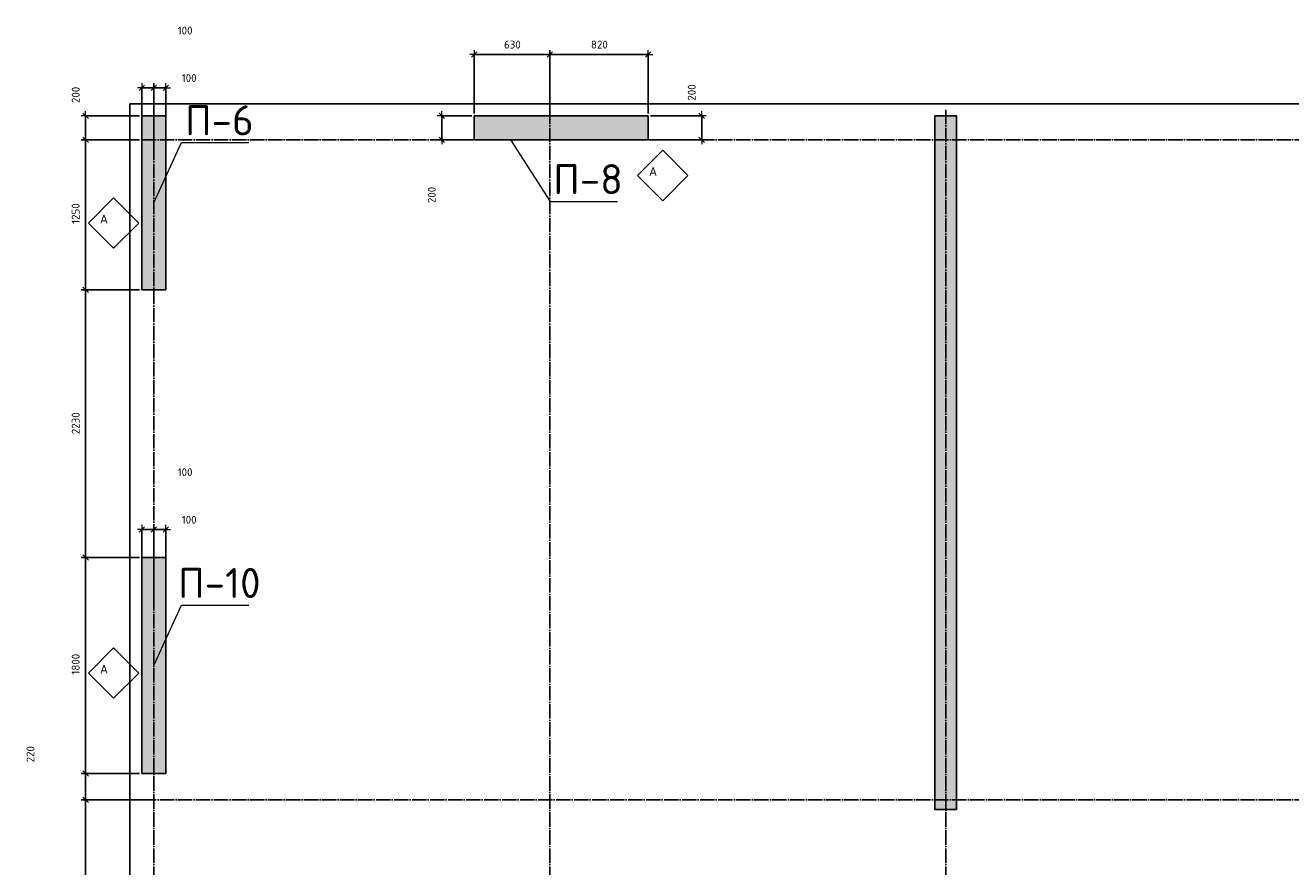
# Model space of a CAD drawing. Header units: millimetres. Extents: x 24180 to 99386, y -42598 to 25936.
# Tile 4 of 41: x 24228 to 34776, y -32157 to -25146. Entities that reach past the tile are written whole.
import ezdxf

# ---------------------------------------------------------------- set-up
doc = ezdxf.new("R2010")
doc.units = ezdxf.units.MM
doc.header["$PDMODE"] = 65
doc.linetypes.add('______11', pattern=[150, 120, -15, 0, -15])
doc.linetypes.add('______5', pattern=[330, 240, -30, 30, -30])
for name, color, linetype, lineweight in [('Standard', 7, 'Continuous', 25), ('Армирование стержнями_ общее', 40, 'Continuous', 35), ('Высотная отметка (отверстия)', 7, 'Continuous', 13), ('Размерная линия_ общее', 7, 'Continuous', 13)]:
    doc.layers.add(name, color=color, linetype=linetype, lineweight=lineweight)
doc.layers.add('Осевая линия_ общее', color=7, linetype='______5', lineweight=13, true_color=0xa0a0a0)
doc.styles.add('ISOCPEUR', font='ISOCPEUR')
doc.dimstyles.new('DIMSTYLE_5', dxfattribs={"dimtxt": 66, "dimasz": 75, "dimexe": 0, "dimexo": 0, "dimgap": 33, "dimtad": 2, "dimdec": 0, "dimrnd": 5, "dimzin": 12, "dimdsep": 46, "dimtxsty": 'ISOCPEUR', "dimblk1": 'ALL_ML_STRICH', "dimblk2": 'ALL_ML_STRICH', "dimsah": 1, "dimcen": 0, "dimclrd": 7, "dimclre": 256, "dimclrt": 7, "dimadec": 0, "dimazin": 0, "dimtfac": 1, "dimtdec": 0, "dimtix": 1, "dimtmove": 2, "dimatfit": 3, "dimfxl": 0, "dimtzin": 0, "dimlwd": 0, "dimlwe": -3, "dimarcsym": 0})
doc.dimstyles.new('DIMSTYLE_7', dxfattribs={"dimtxt": 66, "dimasz": 75, "dimexe": 0, "dimexo": 0, "dimgap": 33, "dimtad": 2, "dimdec": 0, "dimrnd": 5, "dimzin": 12, "dimdsep": 46, "dimtxsty": 'ISOCPEUR', "dimblk1": 'ALL_ML_STRICH', "dimblk2": 'ALL_ML_STRICH', "dimsah": 1, "dimcen": 0, "dimclrd": 7, "dimclre": 256, "dimclrt": 7, "dimadec": 0, "dimazin": 0, "dimtfac": 1, "dimtdec": 0, "dimtix": 1, "dimtmove": 2, "dimatfit": 3, "dimfxl": 0, "dimtvp": 1.2, "dimtzin": 0, "dimlwd": 0, "dimlwe": -3, "dimarcsym": 0})

# ---------------------------------------------------------------- blocks, each defined once
blk = doc.blocks.new('ALL_ML_STRICH')
at = {"color": 0, "linetype": 'ByBlock', "lineweight": -2}
for p, q in [((-1, 0), (0.5, 0)), ((-0.3, -0.3), (0.3, 0.3)), ((0, -0.5), (0, 0.5))]:
    blk.add_line(p, q, dxfattribs=at)
blk = doc.blocks.new('*D62')
at = {"layer": 'DEFPOINTS', "color": 7, "linetype": 'Continuous', "lineweight": 13, "transparency": 33554687}
for p in [(27970, -25390), (27970, -25900), (28600, -25900)]:
    blk.add_point(p, dxfattribs=at)
at = {"layer": 'Размерная линия_ общее', "color": 253, "linetype": 'Continuous', "lineweight": -2, "true_color": 0xa0a0a0, "transparency": 33554687}
for p, q in [((27970, -25880), (27970, -25390)), ((28600, -25880), (28600, -25390))]:
    blk.add_line(p, q, dxfattribs=at)
at = {"layer": 'Размерная линия_ общее', "color": 7, "linetype": 'Continuous', "lineweight": -2, "transparency": 33554687}
blk.add_line((27970, -25390), (28600, -25390), dxfattribs=at)
at = {"layer": 'Размерная линия_ общее', "color": 7, "linetype": 'Continuous', "lineweight": 13, "transparency": 33554687, "xscale": 75, "yscale": 75, "zscale": 75, "rotation": 180}
blk.add_blockref('ALL_ML_STRICH', (27970, -25390), dxfattribs=at)
at = {"layer": 'Размерная линия_ общее', "color": 7, "linetype": 'Continuous', "lineweight": 13, "transparency": 33554687, "xscale": 75, "yscale": 75, "zscale": 75}
blk.add_blockref('ALL_ML_STRICH', (28600, -25390), dxfattribs=at)
at = {"layer": 'Размерная линия_ общее', "color": 7, "linetype": 'Continuous', "lineweight": 13, "transparency": 33554687, "insert": (28288, -25307), "char_height": 66, "width": 198, "attachment_point": 5, "style": 'ISOCPEUR'}
blk.add_mtext('\\A1;{630}', dxfattribs=at)
blk = doc.blocks.new('*D63')
at = {"layer": 'DEFPOINTS', "color": 7, "linetype": 'Continuous', "lineweight": 13, "transparency": 33554687}
for p in [(28600, -25390), (28600, -25900), (29420, -25900)]:
    blk.add_point(p, dxfattribs=at)
at = {"layer": 'Размерная линия_ общее', "color": 253, "linetype": 'Continuous', "lineweight": -2, "true_color": 0xa0a0a0, "transparency": 33554687}
for p, q in [((28600, -25880), (28600, -25390)), ((29420, -25880), (29420, -25390))]:
    blk.add_line(p, q, dxfattribs=at)
at = {"layer": 'Размерная линия_ общее', "color": 7, "linetype": 'Continuous', "lineweight": -2, "transparency": 33554687}
blk.add_line((28600, -25390), (29420, -25390), dxfattribs=at)
at = {"layer": 'Размерная линия_ общее', "color": 7, "linetype": 'Continuous', "lineweight": 13, "transparency": 33554687, "xscale": 75, "yscale": 75, "zscale": 75, "rotation": 180}
blk.add_blockref('ALL_ML_STRICH', (28600, -25390), dxfattribs=at)
at = {"layer": 'Размерная линия_ общее', "color": 7, "linetype": 'Continuous', "lineweight": 13, "transparency": 33554687, "xscale": 75, "yscale": 75, "zscale": 75}
blk.add_blockref('ALL_ML_STRICH', (29420, -25390), dxfattribs=at)
at = {"layer": 'Размерная линия_ общее', "color": 7, "linetype": 'Continuous', "lineweight": 13, "transparency": 33554687, "insert": (29013, -25307), "char_height": 66, "width": 198, "attachment_point": 5, "style": 'ISOCPEUR'}
blk.add_mtext('\\A1;{820}', dxfattribs=at)
blk = doc.blocks.new('*D74')
at = {"layer": 'DEFPOINTS', "color": 7, "linetype": 'Continuous', "lineweight": 13, "transparency": 33554687}
for p in [(25200, -29347), (25200, -29930), (25300, -29930)]:
    blk.add_point(p, dxfattribs=at)
at = {"layer": 'Размерная линия_ общее', "color": 253, "linetype": 'Continuous', "lineweight": -2, "true_color": 0xa0a0a0, "transparency": 33554687}
for p, q in [((25200, -29910), (25200, -29347)), ((25300, -29910), (25300, -29347))]:
    blk.add_line(p, q, dxfattribs=at)
at = {"layer": 'Размерная линия_ общее', "color": 7, "linetype": 'Continuous', "lineweight": -2, "transparency": 33554687}
blk.add_line((25200, -29347), (25300, -29347), dxfattribs=at)
at = {"layer": 'Размерная линия_ общее', "color": 7, "linetype": 'Continuous', "lineweight": 13, "transparency": 33554687, "xscale": 75, "yscale": 75, "zscale": 75, "rotation": 180}
blk.add_blockref('ALL_ML_STRICH', (25200, -29347), dxfattribs=at)
at = {"layer": 'Размерная линия_ общее', "color": 7, "linetype": 'Continuous', "lineweight": 13, "transparency": 33554687, "xscale": 75, "yscale": 75, "zscale": 75}
blk.add_blockref('ALL_ML_STRICH', (25300, -29347), dxfattribs=at)
at = {"layer": 'Размерная линия_ общее', "color": 7, "linetype": 'Continuous', "lineweight": 13, "transparency": 33554687, "insert": (25560, -28870), "char_height": 66, "width": 198, "attachment_point": 5, "style": 'ISOCPEUR'}
blk.add_mtext('\\A1;{100}', dxfattribs=at)
blk = doc.blocks.new('*D75')
at = {"layer": 'DEFPOINTS', "color": 7, "linetype": 'Continuous', "lineweight": 13, "transparency": 33554687}
for p in [(25300, -29347), (25300, -29930), (25400, -29930)]:
    blk.add_point(p, dxfattribs=at)
at = {"layer": 'Размерная линия_ общее', "color": 253, "linetype": 'Continuous', "lineweight": -2, "true_color": 0xa0a0a0, "transparency": 33554687}
for p, q in [((25300, -29910), (25300, -29347)), ((25400, -29910), (25400, -29347))]:
    blk.add_line(p, q, dxfattribs=at)
at = {"layer": 'Размерная линия_ общее', "color": 7, "linetype": 'Continuous', "lineweight": -2, "transparency": 33554687}
blk.add_line((25300, -29347), (25400, -29347), dxfattribs=at)
at = {"layer": 'Размерная линия_ общее', "color": 7, "linetype": 'Continuous', "lineweight": 13, "transparency": 33554687, "xscale": 75, "yscale": 75, "zscale": 75, "rotation": 180}
blk.add_blockref('ALL_ML_STRICH', (25300, -29347), dxfattribs=at)
at = {"layer": 'Размерная линия_ общее', "color": 7, "linetype": 'Continuous', "lineweight": 13, "transparency": 33554687, "xscale": 75, "yscale": 75, "zscale": 75}
blk.add_blockref('ALL_ML_STRICH', (25400, -29347), dxfattribs=at)
at = {"layer": 'Размерная линия_ общее', "color": 7, "linetype": 'Continuous', "lineweight": 13, "transparency": 33554687, "insert": (25594, -29266), "char_height": 66, "width": 198, "attachment_point": 5, "style": 'ISOCPEUR'}
blk.add_mtext('\\A1;{100}', dxfattribs=at)
blk = doc.blocks.new('*D76')
at = {"layer": 'DEFPOINTS', "color": 7, "linetype": 'Continuous', "lineweight": 13, "transparency": 33554687}
for p in [(25200, -25667), (25200, -26250), (25300, -26250)]:
    blk.add_point(p, dxfattribs=at)
at = {"layer": 'Размерная линия_ общее', "color": 253, "linetype": 'Continuous', "lineweight": -2, "true_color": 0xa0a0a0, "transparency": 33554687}
for p, q in [((25200, -26230), (25200, -25667)), ((25300, -26230), (25300, -25667))]:
    blk.add_line(p, q, dxfattribs=at)
at = {"layer": 'Размерная линия_ общее', "color": 7, "linetype": 'Continuous', "lineweight": -2, "transparency": 33554687}
blk.add_line((25200, -25667), (25300, -25667), dxfattribs=at)
at = {"layer": 'Размерная линия_ общее', "color": 7, "linetype": 'Continuous', "lineweight": 13, "transparency": 33554687, "xscale": 75, "yscale": 75, "zscale": 75, "rotation": 180}
blk.add_blockref('ALL_ML_STRICH', (25200, -25667), dxfattribs=at)
at = {"layer": 'Размерная линия_ общее', "color": 7, "linetype": 'Continuous', "lineweight": 13, "transparency": 33554687, "xscale": 75, "yscale": 75, "zscale": 75}
blk.add_blockref('ALL_ML_STRICH', (25300, -25667), dxfattribs=at)
at = {"layer": 'Размерная линия_ общее', "color": 7, "linetype": 'Continuous', "lineweight": 13, "transparency": 33554687, "insert": (25560, -25190), "char_height": 66, "width": 198, "attachment_point": 5, "style": 'ISOCPEUR'}
blk.add_mtext('\\A1;{100}', dxfattribs=at)
blk = doc.blocks.new('*D77')
at = {"layer": 'DEFPOINTS', "color": 7, "linetype": 'Continuous', "lineweight": 13, "transparency": 33554687}
for p in [(25300, -25667), (25300, -26250), (25400, -26250)]:
    blk.add_point(p, dxfattribs=at)
at = {"layer": 'Размерная линия_ общее', "color": 253, "linetype": 'Continuous', "lineweight": -2, "true_color": 0xa0a0a0, "transparency": 33554687}
for p, q in [((25300, -26230), (25300, -25667)), ((25400, -26230), (25400, -25667))]:
    blk.add_line(p, q, dxfattribs=at)
at = {"layer": 'Размерная линия_ общее', "color": 7, "linetype": 'Continuous', "lineweight": -2, "transparency": 33554687}
blk.add_line((25300, -25667), (25400, -25667), dxfattribs=at)
at = {"layer": 'Размерная линия_ общее', "color": 7, "linetype": 'Continuous', "lineweight": 13, "transparency": 33554687, "xscale": 75, "yscale": 75, "zscale": 75, "rotation": 180}
blk.add_blockref('ALL_ML_STRICH', (25300, -25667), dxfattribs=at)
at = {"layer": 'Размерная линия_ общее', "color": 7, "linetype": 'Continuous', "lineweight": 13, "transparency": 33554687, "xscale": 75, "yscale": 75, "zscale": 75}
blk.add_blockref('ALL_ML_STRICH', (25400, -25667), dxfattribs=at)
at = {"layer": 'Размерная линия_ общее', "color": 7, "linetype": 'Continuous', "lineweight": 13, "transparency": 33554687, "insert": (25594, -25586), "char_height": 66, "width": 198, "attachment_point": 5, "style": 'ISOCPEUR'}
blk.add_mtext('\\A1;{100}', dxfattribs=at)
blk = doc.blocks.new('*D78')
at = {"layer": 'DEFPOINTS', "color": 7, "linetype": 'Continuous', "lineweight": 13, "transparency": 33554687}
for p in [(27970, -25900), (27700, -26100), (27970, -26100)]:
    blk.add_point(p, dxfattribs=at)
at = {"layer": 'Размерная линия_ общее', "color": 253, "linetype": 'Continuous', "lineweight": -2, "true_color": 0xa0a0a0, "transparency": 33554687}
for p, q in [((27950, -25900), (27700, -25900)), ((27950, -26100), (27700, -26100))]:
    blk.add_line(p, q, dxfattribs=at)
at = {"layer": 'Размерная линия_ общее', "color": 7, "linetype": 'Continuous', "lineweight": -2, "transparency": 33554687}
blk.add_line((27700, -26100), (27700, -25900), dxfattribs=at)
at = {"layer": 'Размерная линия_ общее', "color": 7, "linetype": 'Continuous', "lineweight": 13, "transparency": 33554687, "xscale": 75, "yscale": 75, "zscale": 75}
for p, rotation in [((27700, -25900), 90), ((27700, -26100), 270)]:
    blk.add_blockref('ALL_ML_STRICH', p, dxfattribs=dict(at, rotation=rotation))
at = {"layer": 'Размерная линия_ общее', "color": 7, "linetype": 'Continuous', "lineweight": 13, "transparency": 33554687, "insert": (27616, -26560), "char_height": 66, "width": 198, "attachment_point": 5, "rotation": 90, "style": 'ISOCPEUR'}
blk.add_mtext('\\A1;{200}', dxfattribs=at)
blk = doc.blocks.new('*D138')
at = {"layer": 'DEFPOINTS', "color": 7, "linetype": 'Continuous', "lineweight": 13, "transparency": 33554687}
for p in [(25300, -31600), (24731, -33300), (25300, -33300)]:
    blk.add_point(p, dxfattribs=at)
at = {"layer": 'Размерная линия_ общее', "color": 253, "linetype": 'Continuous', "lineweight": -2, "true_color": 0xa0a0a0, "transparency": 33554687}
for p, q in [((25280, -31600), (24731, -31600)), ((25280, -33300), (24731, -33300))]:
    blk.add_line(p, q, dxfattribs=at)
at = {"layer": 'Размерная линия_ общее', "color": 7, "linetype": 'Continuous', "lineweight": -2, "transparency": 33554687}
blk.add_line((24731, -33300), (24731, -31600), dxfattribs=at)
at = {"layer": 'Размерная линия_ общее', "color": 7, "linetype": 'Continuous', "lineweight": 13, "transparency": 33554687, "xscale": 75, "yscale": 75, "zscale": 75}
for p, rotation in [((24731, -31600), 90), ((24731, -33300), 270)]:
    blk.add_blockref('ALL_ML_STRICH', p, dxfattribs=dict(at, rotation=rotation))
at = {"layer": 'Размерная линия_ общее', "color": 7, "linetype": 'Continuous', "lineweight": 13, "transparency": 33554687, "insert": (24648, -32440), "char_height": 66, "width": 264, "attachment_point": 5, "rotation": 90, "style": 'ISOCPEUR'}
blk.add_mtext('\\A1;{1700}', dxfattribs=at)
blk = doc.blocks.new('*D139')
at = {"layer": 'DEFPOINTS', "color": 7, "linetype": 'Continuous', "lineweight": 13, "transparency": 33554687}
for p in [(25200, -31380), (24731, -31600), (25300, -31600)]:
    blk.add_point(p, dxfattribs=at)
at = {"layer": 'Размерная линия_ общее', "color": 253, "linetype": 'Continuous', "lineweight": -2, "true_color": 0xa0a0a0, "transparency": 33554687}
for p, q in [((25180, -31380), (24731, -31380)), ((25280, -31600), (24731, -31600))]:
    blk.add_line(p, q, dxfattribs=at)
at = {"layer": 'Размерная линия_ общее', "color": 7, "linetype": 'Continuous', "lineweight": -2, "transparency": 33554687}
blk.add_line((24731, -31600), (24731, -31380), dxfattribs=at)
at = {"layer": 'Размерная линия_ общее', "color": 7, "linetype": 'Continuous', "lineweight": 13, "transparency": 33554687, "xscale": 75, "yscale": 75, "zscale": 75}
for p, rotation in [((24731, -31380), 90), ((24731, -31600), 270)]:
    blk.add_blockref('ALL_ML_STRICH', p, dxfattribs=dict(at, rotation=rotation))
at = {"layer": 'Размерная линия_ общее', "color": 7, "linetype": 'Continuous', "lineweight": 13, "transparency": 33554687, "insert": (24271, -31220), "char_height": 66, "width": 198, "attachment_point": 5, "rotation": 90, "style": 'ISOCPEUR'}
blk.add_mtext('\\A1;{220}', dxfattribs=at)
blk = doc.blocks.new('*D140')
at = {"layer": 'DEFPOINTS', "color": 7, "linetype": 'Continuous', "lineweight": 13, "transparency": 33554687}
for p in [(25200, -29580), (24731, -31380), (25200, -31380)]:
    blk.add_point(p, dxfattribs=at)
at = {"layer": 'Размерная линия_ общее', "color": 253, "linetype": 'Continuous', "lineweight": -2, "true_color": 0xa0a0a0, "transparency": 33554687}
for p, q in [((25180, -29580), (24731, -29580)), ((25180, -31380), (24731, -31380))]:
    blk.add_line(p, q, dxfattribs=at)
at = {"layer": 'Размерная линия_ общее', "color": 7, "linetype": 'Continuous', "lineweight": -2, "transparency": 33554687}
blk.add_line((24731, -31380), (24731, -29580), dxfattribs=at)
at = {"layer": 'Размерная линия_ общее', "color": 7, "linetype": 'Continuous', "lineweight": 13, "transparency": 33554687, "xscale": 75, "yscale": 75, "zscale": 75}
for p, rotation in [((24731, -29580), 90), ((24731, -31380), 270)]:
    blk.add_blockref('ALL_ML_STRICH', p, dxfattribs=dict(at, rotation=rotation))
at = {"layer": 'Размерная линия_ общее', "color": 7, "linetype": 'Continuous', "lineweight": 13, "transparency": 33554687, "insert": (24648, -30470), "char_height": 66, "width": 264, "attachment_point": 5, "rotation": 90, "style": 'ISOCPEUR'}
blk.add_mtext('\\A1;{1800}', dxfattribs=at)
blk = doc.blocks.new('*D141')
at = {"layer": 'DEFPOINTS', "color": 7, "linetype": 'Continuous', "lineweight": 13, "transparency": 33554687}
for p in [(25200, -27350), (24731, -29580), (25200, -29580)]:
    blk.add_point(p, dxfattribs=at)
at = {"layer": 'Размерная линия_ общее', "color": 253, "linetype": 'Continuous', "lineweight": -2, "true_color": 0xa0a0a0, "transparency": 33554687}
for p, q in [((25180, -27350), (24731, -27350)), ((25180, -29580), (24731, -29580))]:
    blk.add_line(p, q, dxfattribs=at)
at = {"layer": 'Размерная линия_ общее', "color": 7, "linetype": 'Continuous', "lineweight": -2, "transparency": 33554687}
blk.add_line((24731, -29580), (24731, -27350), dxfattribs=at)
at = {"layer": 'Размерная линия_ общее', "color": 7, "linetype": 'Continuous', "lineweight": 13, "transparency": 33554687, "xscale": 75, "yscale": 75, "zscale": 75}
for p, rotation in [((24731, -27350), 90), ((24731, -29580), 270)]:
    blk.add_blockref('ALL_ML_STRICH', p, dxfattribs=dict(at, rotation=rotation))
at = {"layer": 'Размерная линия_ общее', "color": 7, "linetype": 'Continuous', "lineweight": 13, "transparency": 33554687, "insert": (24648, -28462), "char_height": 66, "width": 264, "attachment_point": 5, "rotation": 90, "style": 'ISOCPEUR'}
blk.add_mtext('\\A1;{2230}', dxfattribs=at)
blk = doc.blocks.new('*D142')
at = {"layer": 'DEFPOINTS', "color": 7, "linetype": 'Continuous', "lineweight": 13, "transparency": 33554687}
for p in [(25200, -26100), (24731, -27350), (25200, -27350)]:
    blk.add_point(p, dxfattribs=at)
at = {"layer": 'Размерная линия_ общее', "color": 253, "linetype": 'Continuous', "lineweight": -2, "true_color": 0xa0a0a0, "transparency": 33554687}
for p, q in [((25180, -26100), (24731, -26100)), ((25180, -27350), (24731, -27350))]:
    blk.add_line(p, q, dxfattribs=at)
at = {"layer": 'Размерная линия_ общее', "color": 7, "linetype": 'Continuous', "lineweight": -2, "transparency": 33554687}
blk.add_line((24731, -27350), (24731, -26100), dxfattribs=at)
at = {"layer": 'Размерная линия_ общее', "color": 7, "linetype": 'Continuous', "lineweight": 13, "transparency": 33554687, "xscale": 75, "yscale": 75, "zscale": 75}
for p, rotation in [((24731, -26100), 90), ((24731, -27350), 270)]:
    blk.add_blockref('ALL_ML_STRICH', p, dxfattribs=dict(at, rotation=rotation))
at = {"layer": 'Размерная линия_ общее', "color": 7, "linetype": 'Continuous', "lineweight": 13, "transparency": 33554687, "insert": (24648, -26715), "char_height": 66, "width": 264, "attachment_point": 5, "rotation": 90, "style": 'ISOCPEUR'}
blk.add_mtext('\\A1;{1250}', dxfattribs=at)
blk = doc.blocks.new('*D143')
at = {"layer": 'DEFPOINTS', "color": 7, "linetype": 'Continuous', "lineweight": 13, "transparency": 33554687}
for p in [(25200, -25900), (24731, -26100), (25200, -26100)]:
    blk.add_point(p, dxfattribs=at)
at = {"layer": 'Размерная линия_ общее', "color": 253, "linetype": 'Continuous', "lineweight": -2, "true_color": 0xa0a0a0, "transparency": 33554687}
for p, q in [((25180, -25900), (24731, -25900)), ((25180, -26100), (24731, -26100))]:
    blk.add_line(p, q, dxfattribs=at)
at = {"layer": 'Размерная линия_ общее', "color": 7, "linetype": 'Continuous', "lineweight": -2, "transparency": 33554687}
blk.add_line((24731, -26100), (24731, -25900), dxfattribs=at)
at = {"layer": 'Размерная линия_ общее', "color": 7, "linetype": 'Continuous', "lineweight": 13, "transparency": 33554687, "xscale": 75, "yscale": 75, "zscale": 75}
for p, rotation in [((24731, -25900), 90), ((24731, -26100), 270)]:
    blk.add_blockref('ALL_ML_STRICH', p, dxfattribs=dict(at, rotation=rotation))
at = {"layer": 'Размерная линия_ общее', "color": 7, "linetype": 'Continuous', "lineweight": 13, "transparency": 33554687, "insert": (24648, -25726), "char_height": 66, "width": 198, "attachment_point": 5, "rotation": 90, "style": 'ISOCPEUR'}
blk.add_mtext('\\A1;{200}', dxfattribs=at)
blk = doc.blocks.new('*D147')
at = {"layer": 'DEFPOINTS', "color": 7, "linetype": 'Continuous', "lineweight": 13, "transparency": 33554687}
for p in [(29420, -25900), (29420, -26100), (29866, -26100)]:
    blk.add_point(p, dxfattribs=at)
at = {"layer": 'Размерная линия_ общее', "color": 253, "linetype": 'Continuous', "lineweight": -2, "true_color": 0xa0a0a0, "transparency": 33554687}
for p, q in [((29440, -25900), (29866, -25900)), ((29440, -26100), (29866, -26100))]:
    blk.add_line(p, q, dxfattribs=at)
at = {"layer": 'Размерная линия_ общее', "color": 7, "linetype": 'Continuous', "lineweight": -2, "transparency": 33554687}
blk.add_line((29866, -26100), (29866, -25900), dxfattribs=at)
at = {"layer": 'Размерная линия_ общее', "color": 7, "linetype": 'Continuous', "lineweight": 13, "transparency": 33554687, "xscale": 75, "yscale": 75, "zscale": 75}
for p, rotation in [((29866, -25900), 90), ((29866, -26100), 270)]:
    blk.add_blockref('ALL_ML_STRICH', p, dxfattribs=dict(at, rotation=rotation))
at = {"layer": 'Размерная линия_ общее', "color": 7, "linetype": 'Continuous', "lineweight": 13, "transparency": 33554687, "insert": (29783, -25706), "char_height": 66, "width": 198, "attachment_point": 5, "rotation": 90, "style": 'ISOCPEUR'}
blk.add_mtext('\\A1;{200}', dxfattribs=at)
blk = doc.blocks.new('СЛОЖНЫЙ_ОБЪЕКТ_6')
at = {"layer": 'Армирование стержнями_ общее', "color": 7, "linetype": 'Continuous', "lineweight": 13, "transparency": 33554687}
blk.add_lwpolyline([(24964, -30334), (24754, -30544), (24964, -30754), (25174, -30544), (24964, -30334)], close=True, dxfattribs=at)
at = {"layer": 'Армирование стержнями_ общее', "color": 7, "linetype": 'Continuous', "lineweight": 13, "transparency": 33554687, "insert": (24850, -30510), "char_height": 75, "width": 98.18, "attachment_point": 4, "style": 'ISOCPEUR'}
blk.add_mtext('\\A1;{\\fISOCPEUR|i0|b0;\\H75.000000;\\W1.000000;\\C7;А}\\P', dxfattribs=at)
blk = doc.blocks.new('СЛОЖНЫЙ_ОБЪЕКТ_7')
at = {"layer": 'Армирование стержнями_ общее', "color": 7, "linetype": 'Continuous', "lineweight": 13, "transparency": 33554687}
blk.add_lwpolyline([(24964, -26584), (24754, -26794), (24964, -27004), (25174, -26794), (24964, -26584)], close=True, dxfattribs=at)
at = {"layer": 'Армирование стержнями_ общее', "color": 7, "linetype": 'Continuous', "lineweight": 13, "transparency": 33554687, "insert": (24850, -26760), "char_height": 75, "width": 98.18, "attachment_point": 4, "style": 'ISOCPEUR'}
blk.add_mtext('\\A1;{\\fISOCPEUR|i0|b0;\\H75.000000;\\W1.000000;\\C7;А}\\P', dxfattribs=at)
blk = doc.blocks.new('СЛОЖНЫЙ_ОБЪЕКТ_8')
at = {"layer": 'Армирование стержнями_ общее', "color": 7, "linetype": 'Continuous', "lineweight": 13, "transparency": 33554687}
blk.add_lwpolyline([(29541, -26188), (29331, -26398), (29541, -26608), (29751, -26398), (29541, -26188)], close=True, dxfattribs=at)
at = {"layer": 'Армирование стержнями_ общее', "color": 7, "linetype": 'Continuous', "lineweight": 13, "transparency": 33554687, "insert": (29427, -26364), "char_height": 75, "width": 98.18, "attachment_point": 4, "style": 'ISOCPEUR'}
blk.add_mtext('\\A1;{\\fISOCPEUR|i0|b0;\\H75.000000;\\W1.000000;\\C7;А}\\P', dxfattribs=at)

msp = doc.modelspace()

# ---------------------------------------------------------------- hatches: boundary and pattern name
at = {"linetype": 'Continuous', "lineweight": 13, "transparency": 33554687}
msp.add_hatch(color=7, dxfattribs=at).paths.add_polyline_path([(25200, -27350), (25400, -27350), (25400, -25900), (25200, -25900)])
at = {"layer": 'Standard', "linetype": 'Continuous', "lineweight": 13, "transparency": 33554687}
for points in [[(27969.8, -25900), (27969.8, -26100), (29419.8, -26100), (29419.8, -25900)], [(31810, -31680), (31990, -31680), (31990, -25900), (31810, -25900)], [(25200, -31380), (25400, -31380), (25400, -29580), (25200, -29580)]]:
    msp.add_hatch(color=7, dxfattribs=at).paths.add_polyline_path(points)

# ---------------------------------------------------------------- linework, layer by layer
at = {"color": 7, "linetype": 'Continuous', "lineweight": -3, "transparency": 33554687}
for p, q in [((25200, -27350), (25200, -25900)), ((25200, -25900), (25400, -25900)), ((25400, -25900), (25400, -27350)), ((25400, -27350), (25200, -27350))]:
    msp.add_line(p, q, dxfattribs=at)
at = {"layer": 'Standard', "color": 7, "linetype": 'Continuous', "lineweight": -3, "transparency": 33554687}
for p, q in [((27969.8, -26100), (27969.8, -25900)), ((27969.8, -25900), (29419.8, -25900)), ((29419.8, -25900), (29419.8, -26100)), ((31810, -31680), (31810, -25900)), ((31810, -25900), (31990, -25900)), ((31990, -25900), (31990, -31680)), ((29419.8, -26100), (27969.8, -26100)), ((25200, -31380), (25200, -29580)), ((25200, -29580), (25400, -29580)), ((25400, -29580), (25400, -31380)), ((25400, -31380), (25200, -31380)), ((31990, -31680), (31810, -31680))]:
    msp.add_line(p, q, dxfattribs=at)
msp.add_lwpolyline([(25100, -40350), (67580, -40350), (67580, -25800), (25100, -25800), (25100, -40350)], dxfattribs=at)
at = {"layer": 'Высотная отметка (отверстия)', "color": 7, "linetype": 'Continuous', "lineweight": 13, "transparency": 33554687}
for points in [[(25300, -26625), (25530.7, -26123.1), (26090.7, -26123.1)], [(28272.2, -26100), (28603.5, -26613.5), (29163.5, -26613.5)], [(25300, -30480), (25530.7, -29978.1), (26090.7, -29978.1)]]:
    msp.add_lwpolyline(points, dxfattribs=at)
at = {"layer": 'Осевая линия_ общее', "color": 253, "linetype": '______11', "lineweight": -3, "true_color": 0xa0a0a0, "transparency": 33554687}
for p, q in [((25300, -25850), (25300, -42383.9)), ((28600, -25850), (28600, -42383.9)), ((31900, -25850), (31900, -42383.9)), ((25200, -26100), (70321.6, -26100)), ((25200, -31600), (70321.6, -31600))]:
    msp.add_line(p, q, dxfattribs=at)

# ---------------------------------------------------------------- block references
at = {"layer": 'Армирование стержнями_ общее', "color": 7, "linetype": 'Continuous', "lineweight": 13, "transparency": 33554687}
for name in ['СЛОЖНЫЙ_ОБЪЕКТ_8', 'СЛОЖНЫЙ_ОБЪЕКТ_7', 'СЛОЖНЫЙ_ОБЪЕКТ_6']:
    msp.add_blockref(name, (0, 0), dxfattribs=at)

# ---------------------------------------------------------------- texts
at = {"layer": 'Высотная отметка (отверстия)', "color": 7, "linetype": 'Continuous', "lineweight": 13, "transparency": 33554687, "char_height": 75, "attachment_point": 8, "style": 'ISOCPEUR'}
for s, insert, width in [('\\A1;{\\fISOCPEUR|i0|b0;\\H250.000000;\\W1.000000;\\C7;П-6}\\P', (25845.7, -26063.1), 664.583), ('\\A1;{\\fISOCPEUR|i0|b0;\\H250.000000;\\W1.000000;\\C7;П-8}\\P', (28918.5, -26553.5), 664.583), ('\\A1;{\\fISOCPEUR|i0|b0;\\H250.000000;\\W1.000000;\\C7;П-10}\\P', (25845.7, -29918.1), 783.871)]:
    msp.add_mtext(s, dxfattribs=dict(at, insert=insert, width=width))

# ---------------------------------------------------------------- dimensions: what is measured, and where the dimension line sits
at = {"layer": 'Размерная линия_ общее', "color": 7, "linetype": 'Continuous', "lineweight": 13, "transparency": 33554687}
for base, p1, p2, dimstyle, picture, middle in [((25300, -25667.1), (25200, -26230), (25300, -26230), 'DIMSTYLE_7', '*D76', (25560.4, -25189.7)), ((28600, -25390.4), (27969.8, -25880), (28600, -25880), 'DIMSTYLE_5', '*D62', (28288.2, -25307.4)), ((29419.8, -25390.4), (28600, -25880), (29419.8, -25880), 'DIMSTYLE_5', '*D63', (29013.2, -25307.4)), ((25400, -25667.1), (25300, -26230), (25400, -26230), 'DIMSTYLE_7', '*D77', (25594.3, -25586.2)), ((25300, -29347.1), (25200, -29910), (25300, -29910), 'DIMSTYLE_7', '*D74', (25560.4, -28869.7)), ((25400, -29347.1), (25300, -29910), (25400, -29910), 'DIMSTYLE_7', '*D75', (25594.3, -29266.2))]:
    dim = msp.add_linear_dim(base=base, p1=p1, p2=p2, dimstyle=dimstyle, override={"dimpost": '<>', "dimclrd": 7, "dimclre": 253, "dimclrt": 7, "dimlwd": 0, "dimlwe": 65533}, dxfattribs=at)
    dim.commit()
    dim.dimension.update_dxf_attribs({"geometry": picture, "text_midpoint": middle, "dimtype": 160})
for base, p1, p2, picture, middle in [((24730.5, -25900), (25180, -26100), (25180, -25900), '*D143', (24648, -25726.5)), ((29866, -25900), (29439.8, -26100), (29439.8, -25900), '*D147', (29783.2, -25706)), ((27699.8, -25900), (27949.8, -26100), (27949.8, -25900), '*D78', (27616, -26560.5)), ((24730.5, -26100), (25180, -27350), (25180, -26100), '*D142', (24647.5, -26715.1)), ((24730.5, -27350), (25180, -29580), (25180, -27350), '*D141', (24647.5, -28461.7)), ((24730.5, -29580), (25180, -31380), (25180, -29580), '*D140', (24647.5, -30470.1)), ((24730.5, -31380), (25280, -31600), (25180, -31380), '*D139', (24271.4, -31220.1)), ((24730.5, -31600), (25280, -33300), (25280, -31600), '*D138', (24647.5, -32440.1))]:
    dim = msp.add_linear_dim(base=base, p1=p1, p2=p2, angle=90, dimstyle='DIMSTYLE_5', override={"dimpost": '<>', "dimclrd": 7, "dimclre": 253, "dimclrt": 7, "dimlwd": 0, "dimlwe": 65533}, dxfattribs=at)
    dim.commit()
    dim.dimension.update_dxf_attribs({"geometry": picture, "text_midpoint": middle, "dimtype": 160})

doc.saveas('drawing.dxf')
